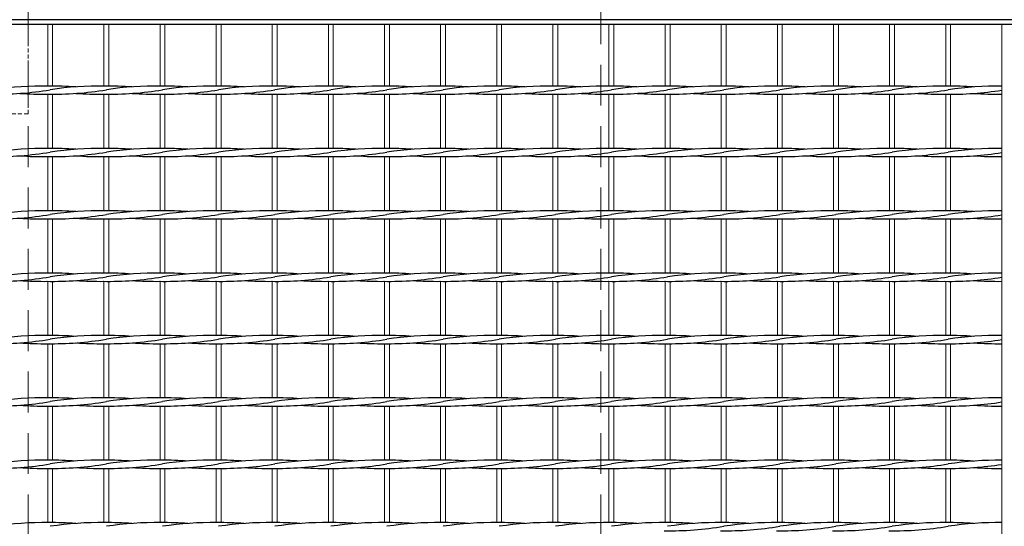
# Model space of a CAD drawing. Header units: millimetres. Extents: x -6178 to 46156, y -8419 to 8560.
# Tile 31 of 256: x 2299 to 2901, y -1815 to -1505. Entities that reach past the tile are written whole.
import ezdxf

# ---------------------------------------------------------------- set-up
doc = ezdxf.new("R2010")
doc.units = ezdxf.units.MM
doc.linetypes.add('HIDDEN', pattern=[0.375, 0.25, -0.125])
doc.layers.add('Beschriftung', color=7, linetype='Continuous')
for name, color, linetype, lineweight in [('Betonfundamente', 7, 'Continuous', 18), ('Stufen&Podest', 7, 'Continuous', 9), ('Tragegurt', 7, 'Continuous', 20)]:
    doc.layers.add(name, color=color, linetype=linetype, lineweight=lineweight)
doc.styles.add('LBB3.5M1000', font='isocp.shx', dxfattribs={"height": 3.5})

msp = doc.modelspace()

# ---------------------------------------------------------------- linework, layer by layer
at = {"layer": 'Betonfundamente', "linetype": 'HIDDEN', "ltscale": 100}
for p, q in [((2304.38052, -1420.40053), (2304.38052, -2590.40053)), ((2654.38052, -1420.40053), (2654.38052, -2590.40053))]:
    msp.add_line(p, q, dxfattribs=at)
at = {"layer": 'Stufen&Podest', "lineweight": 30}
for p, q in [((4442.50169, -1505.40053), (1369.17961, -1505.40053)), ((2929.38052, -1508.40053), (1389.38052, -1508.40053))]:
    msp.add_line(p, q, dxfattribs=at)
at = {"layer": 'Stufen&Podest'}
for p, q in [((2316.38052, -1508.40053), (2316.38052, -1545.9469)), ((2319.38052, -1508.40053), (2319.38052, -1545.93517)), ((2419.28052, -1508.40053), (2419.28052, -1545.9469)), ((2422.28052, -1508.40053), (2422.28052, -1545.93517)), ((2453.58052, -1508.40053), (2453.58052, -1545.9469)), ((2456.58052, -1508.40053), (2456.58052, -1545.93517)), ((2556.48052, -1508.40053), (2556.48052, -1545.9469)), ((2559.48052, -1508.40053), (2559.48052, -1545.93517)), ((2590.78052, -1508.40053), (2590.78052, -1545.9469)), ((2593.78052, -1508.40053), (2593.78052, -1545.93517)), ((2693.68052, -1508.40053), (2693.68052, -1545.9469)), ((2696.68052, -1508.40053), (2696.68052, -1545.93517)), ((2727.98052, -1508.40053), (2727.98052, -1545.9469)), ((2730.98052, -1508.40053), (2730.98052, -1545.93517)), ((2899.48052, -1508.40053), (2899.48052, -2502.40053)), ((2316.38052, -1550.9469), (2316.38052, -1584.0469)), ((2319.38052, -1550.95862), (2319.38052, -1584.03517)), ((2419.28052, -1550.9469), (2419.28052, -1584.0469)), ((2422.28052, -1550.95862), (2422.28052, -1584.03517)), ((2453.58052, -1550.9469), (2453.58052, -1584.0469)), ((2456.58052, -1550.95862), (2456.58052, -1584.03517)), ((2556.48052, -1550.9469), (2556.48052, -1584.0469)), ((2559.48052, -1550.95862), (2559.48052, -1584.03517)), ((2590.78052, -1550.9469), (2590.78052, -1584.0469)), ((2593.78052, -1550.95862), (2593.78052, -1584.03517)), ((2693.68052, -1550.9469), (2693.68052, -1584.0469)), ((2696.68052, -1550.95862), (2696.68052, -1584.03517)), ((2727.98052, -1550.9469), (2727.98052, -1584.0469)), ((2730.98052, -1550.95862), (2730.98052, -1584.03517)), ((2316.38052, -1589.0469), (2316.38052, -1622.1469)), ((2319.38052, -1589.05862), (2319.38052, -1622.13517)), ((2419.28052, -1589.0469), (2419.28052, -1622.1469)), ((2422.28052, -1589.05862), (2422.28052, -1622.13517)), ((2453.58052, -1589.0469), (2453.58052, -1622.1469)), ((2456.58052, -1589.05862), (2456.58052, -1622.13517)), ((2556.48052, -1589.0469), (2556.48052, -1622.1469)), ((2559.48052, -1589.05862), (2559.48052, -1622.13517)), ((2590.78052, -1589.0469), (2590.78052, -1622.1469)), ((2593.78052, -1589.05862), (2593.78052, -1622.13517)), ((2693.68052, -1589.0469), (2693.68052, -1622.1469)), ((2696.68052, -1589.05862), (2696.68052, -1622.13517)), ((2727.98052, -1589.0469), (2727.98052, -1622.1469)), ((2730.98052, -1589.05862), (2730.98052, -1622.13517)), ((2316.38052, -1627.1469), (2316.38052, -1660.2469)), ((2319.38052, -1627.15862), (2319.38052, -1660.23517)), ((2419.28052, -1627.1469), (2419.28052, -1660.2469)), ((2422.28052, -1627.15862), (2422.28052, -1660.23517)), ((2453.58052, -1627.1469), (2453.58052, -1660.2469)), ((2456.58052, -1627.15862), (2456.58052, -1660.23517)), ((2556.48052, -1627.1469), (2556.48052, -1660.2469)), ((2559.48052, -1627.15862), (2559.48052, -1660.23517)), ((2590.78052, -1627.1469), (2590.78052, -1660.2469)), ((2593.78052, -1627.15862), (2593.78052, -1660.23517)), ((2693.68052, -1627.1469), (2693.68052, -1660.2469)), ((2696.68052, -1627.15862), (2696.68052, -1660.23517)), ((2727.98052, -1627.1469), (2727.98052, -1660.2469)), ((2730.98052, -1627.15862), (2730.98052, -1660.23517)), ((2316.38052, -1665.2469), (2316.38052, -1698.3469)), ((2319.38052, -1665.25862), (2319.38052, -1698.33517)), ((2419.28052, -1665.2469), (2419.28052, -1698.3469)), ((2422.28052, -1665.25862), (2422.28052, -1698.33517)), ((2453.58052, -1665.2469), (2453.58052, -1698.3469)), ((2456.58052, -1665.25862), (2456.58052, -1698.33517)), ((2556.48052, -1665.2469), (2556.48052, -1698.3469)), ((2559.48052, -1665.25862), (2559.48052, -1698.33517)), ((2590.78052, -1665.2469), (2590.78052, -1698.3469)), ((2593.78052, -1665.25862), (2593.78052, -1698.33517)), ((2693.68052, -1665.2469), (2693.68052, -1698.3469)), ((2696.68052, -1665.25862), (2696.68052, -1698.33517)), ((2727.98052, -1665.2469), (2727.98052, -1698.3469)), ((2730.98052, -1665.25862), (2730.98052, -1698.33517)), ((2316.38052, -1703.3469), (2316.38052, -1736.4469)), ((2319.38052, -1703.35862), (2319.38052, -1736.43517)), ((2419.28052, -1703.3469), (2419.28052, -1736.4469)), ((2422.28052, -1703.35862), (2422.28052, -1736.43517)), ((2453.58052, -1703.3469), (2453.58052, -1736.4469)), ((2456.58052, -1703.35862), (2456.58052, -1736.43517)), ((2556.48052, -1703.3469), (2556.48052, -1736.4469)), ((2559.48052, -1703.35862), (2559.48052, -1736.43517)), ((2590.78052, -1703.3469), (2590.78052, -1736.4469)), ((2593.78052, -1703.35862), (2593.78052, -1736.43517)), ((2693.68052, -1703.3469), (2693.68052, -1736.4469)), ((2696.68052, -1703.35862), (2696.68052, -1736.43517)), ((2727.98052, -1703.3469), (2727.98052, -1736.4469)), ((2730.98052, -1703.35862), (2730.98052, -1736.43517)), ((2316.38052, -1741.4469), (2316.38052, -1774.5469)), ((2319.38052, -1741.45862), (2319.38052, -1774.53517)), ((2419.28052, -1741.4469), (2419.28052, -1774.5469)), ((2422.28052, -1741.45862), (2422.28052, -1774.53517)), ((2453.58052, -1741.4469), (2453.58052, -1774.5469)), ((2456.58052, -1741.45862), (2456.58052, -1774.53517)), ((2556.48052, -1741.4469), (2556.48052, -1774.5469)), ((2559.48052, -1741.45862), (2559.48052, -1774.53517)), ((2590.78052, -1741.4469), (2590.78052, -1774.5469)), ((2593.78052, -1741.45862), (2593.78052, -1774.53517)), ((2693.68052, -1741.4469), (2693.68052, -1774.5469)), ((2696.68052, -1741.45862), (2696.68052, -1774.53517)), ((2727.98052, -1741.4469), (2727.98052, -1774.5469)), ((2730.98052, -1741.45862), (2730.98052, -1774.53517)), ((2316.38052, -1779.5469), (2316.38052, -1812.6469)), ((2319.38052, -1779.55862), (2319.38052, -1812.63517)), ((2419.28052, -1779.5469), (2419.28052, -1812.6469)), ((2422.28052, -1779.55862), (2422.28052, -1812.63517)), ((2453.58052, -1779.5469), (2453.58052, -1812.6469)), ((2456.58052, -1779.55862), (2456.58052, -1812.63517)), ((2556.48052, -1779.5469), (2556.48052, -1812.6469)), ((2559.48052, -1779.55862), (2559.48052, -1812.63517)), ((2590.78052, -1779.5469), (2590.78052, -1812.6469)), ((2593.78052, -1779.55862), (2593.78052, -1812.63517)), ((2693.68052, -1779.5469), (2693.68052, -1812.6469)), ((2696.68052, -1779.55862), (2696.68052, -1812.63517)), ((2727.98052, -1779.5469), (2727.98052, -1812.6469)), ((2730.98052, -1779.55862), (2730.98052, -1812.63517))]:
    msp.add_line(p, q, dxfattribs=at)
at = {"layer": 'Stufen&Podest', "lineweight": 20}
for p, q in [((2350.68052, -1508.40053), (2350.68052, -1545.9469)), ((2353.68052, -1508.40053), (2353.68052, -1545.93517)), ((2384.98052, -1508.40053), (2384.98052, -1545.9469)), ((2387.98052, -1508.40053), (2387.98052, -1545.93517)), ((2487.88052, -1508.40053), (2487.88052, -1545.9469)), ((2490.88052, -1508.40053), (2490.88052, -1545.93517)), ((2522.18052, -1508.40053), (2522.18052, -1545.9469)), ((2525.18052, -1508.40053), (2525.18052, -1545.93517)), ((2625.08052, -1508.40053), (2625.08052, -1545.9469)), ((2628.08052, -1508.40053), (2628.08052, -1545.93517)), ((2659.38052, -1508.40053), (2659.38052, -1545.9469)), ((2662.38052, -1508.40053), (2662.38052, -1545.93517)), ((2762.28052, -1508.40053), (2762.28052, -1545.9469)), ((2765.28052, -1508.40053), (2765.28052, -1545.93517)), ((2796.58052, -1508.40053), (2796.58052, -1545.9469)), ((2799.58052, -1508.40053), (2799.58052, -1545.93517)), ((2830.88052, -1508.40053), (2830.88052, -1545.9469)), ((2833.88052, -1508.40053), (2833.88052, -1545.93517)), ((2865.18052, -1508.40053), (2865.18052, -1545.9469)), ((2868.18052, -1508.40053), (2868.18052, -1545.93517)), ((2350.68052, -1550.9469), (2350.68052, -1584.0469)), ((2353.68052, -1550.95862), (2353.68052, -1584.03517)), ((2384.98052, -1550.9469), (2384.98052, -1584.0469)), ((2387.98052, -1550.95862), (2387.98052, -1584.03517)), ((2487.88052, -1550.9469), (2487.88052, -1584.0469)), ((2490.88052, -1550.95862), (2490.88052, -1584.03517)), ((2522.18052, -1550.9469), (2522.18052, -1584.0469)), ((2525.18052, -1550.95862), (2525.18052, -1584.03517)), ((2625.08052, -1550.9469), (2625.08052, -1584.0469)), ((2628.08052, -1550.95862), (2628.08052, -1584.03517)), ((2659.38052, -1550.9469), (2659.38052, -1584.0469)), ((2662.38052, -1550.95862), (2662.38052, -1584.03517)), ((2762.28052, -1550.9469), (2762.28052, -1584.0469)), ((2765.28052, -1550.95862), (2765.28052, -1584.03517)), ((2796.58052, -1550.9469), (2796.58052, -1584.0469)), ((2799.58052, -1550.95862), (2799.58052, -1584.03517)), ((2830.88052, -1550.9469), (2830.88052, -1584.0469)), ((2833.88052, -1550.95862), (2833.88052, -1584.03517)), ((2865.18052, -1550.9469), (2865.18052, -1584.0469)), ((2868.18052, -1550.95862), (2868.18052, -1584.03517)), ((2350.68052, -1589.0469), (2350.68052, -1622.1469)), ((2353.68052, -1589.05862), (2353.68052, -1622.13517)), ((2384.98052, -1589.0469), (2384.98052, -1622.1469)), ((2387.98052, -1589.05862), (2387.98052, -1622.13517)), ((2487.88052, -1589.0469), (2487.88052, -1622.1469)), ((2490.88052, -1589.05862), (2490.88052, -1622.13517)), ((2522.18052, -1589.0469), (2522.18052, -1622.1469)), ((2525.18052, -1589.05862), (2525.18052, -1622.13517)), ((2625.08052, -1589.0469), (2625.08052, -1622.1469)), ((2628.08052, -1589.05862), (2628.08052, -1622.13517)), ((2659.38052, -1589.0469), (2659.38052, -1622.1469)), ((2662.38052, -1589.05862), (2662.38052, -1622.13517)), ((2762.28052, -1589.0469), (2762.28052, -1622.1469)), ((2765.28052, -1589.05862), (2765.28052, -1622.13517)), ((2796.58052, -1589.0469), (2796.58052, -1622.1469)), ((2799.58052, -1589.05862), (2799.58052, -1622.13517)), ((2830.88052, -1589.0469), (2830.88052, -1622.1469)), ((2833.88052, -1589.05862), (2833.88052, -1622.13517)), ((2865.18052, -1589.0469), (2865.18052, -1622.1469)), ((2868.18052, -1589.05862), (2868.18052, -1622.13517)), ((2350.68052, -1627.1469), (2350.68052, -1660.2469)), ((2353.68052, -1627.15862), (2353.68052, -1660.23517)), ((2384.98052, -1627.1469), (2384.98052, -1660.2469)), ((2387.98052, -1627.15862), (2387.98052, -1660.23517)), ((2487.88052, -1627.1469), (2487.88052, -1660.2469)), ((2490.88052, -1627.15862), (2490.88052, -1660.23517)), ((2522.18052, -1627.1469), (2522.18052, -1660.2469)), ((2525.18052, -1627.15862), (2525.18052, -1660.23517)), ((2625.08052, -1627.1469), (2625.08052, -1660.2469)), ((2628.08052, -1627.15862), (2628.08052, -1660.23517)), ((2659.38052, -1627.1469), (2659.38052, -1660.2469)), ((2662.38052, -1627.15862), (2662.38052, -1660.23517)), ((2762.28052, -1627.1469), (2762.28052, -1660.2469)), ((2765.28052, -1627.15862), (2765.28052, -1660.23517)), ((2796.58052, -1627.1469), (2796.58052, -1660.2469)), ((2799.58052, -1627.15862), (2799.58052, -1660.23517)), ((2830.88052, -1627.1469), (2830.88052, -1660.2469)), ((2833.88052, -1627.15862), (2833.88052, -1660.23517)), ((2865.18052, -1627.1469), (2865.18052, -1660.2469)), ((2868.18052, -1627.15862), (2868.18052, -1660.23517)), ((2350.68052, -1665.2469), (2350.68052, -1698.3469)), ((2353.68052, -1665.25862), (2353.68052, -1698.33517)), ((2384.98052, -1665.2469), (2384.98052, -1698.3469)), ((2387.98052, -1665.25862), (2387.98052, -1698.33517)), ((2487.88052, -1665.2469), (2487.88052, -1698.3469)), ((2490.88052, -1665.25862), (2490.88052, -1698.33517)), ((2522.18052, -1665.2469), (2522.18052, -1698.3469)), ((2525.18052, -1665.25862), (2525.18052, -1698.33517)), ((2625.08052, -1665.2469), (2625.08052, -1698.3469)), ((2628.08052, -1665.25862), (2628.08052, -1698.33517)), ((2659.38052, -1665.2469), (2659.38052, -1698.3469)), ((2662.38052, -1665.25862), (2662.38052, -1698.33517)), ((2762.28052, -1665.2469), (2762.28052, -1698.3469)), ((2765.28052, -1665.25862), (2765.28052, -1698.33517)), ((2796.58052, -1665.2469), (2796.58052, -1698.3469)), ((2799.58052, -1665.25862), (2799.58052, -1698.33517)), ((2830.88052, -1665.2469), (2830.88052, -1698.3469)), ((2833.88052, -1665.25862), (2833.88052, -1698.33517)), ((2865.18052, -1665.2469), (2865.18052, -1698.3469)), ((2868.18052, -1665.25862), (2868.18052, -1698.33517)), ((2350.68052, -1703.3469), (2350.68052, -1736.4469)), ((2353.68052, -1703.35862), (2353.68052, -1736.43517)), ((2384.98052, -1703.3469), (2384.98052, -1736.4469)), ((2387.98052, -1703.35862), (2387.98052, -1736.43517)), ((2487.88052, -1703.3469), (2487.88052, -1736.4469)), ((2490.88052, -1703.35862), (2490.88052, -1736.43517)), ((2522.18052, -1703.3469), (2522.18052, -1736.4469)), ((2525.18052, -1703.35862), (2525.18052, -1736.43517)), ((2625.08052, -1703.3469), (2625.08052, -1736.4469)), ((2628.08052, -1703.35862), (2628.08052, -1736.43517)), ((2659.38052, -1703.3469), (2659.38052, -1736.4469)), ((2662.38052, -1703.35862), (2662.38052, -1736.43517)), ((2762.28052, -1703.3469), (2762.28052, -1736.4469)), ((2765.28052, -1703.35862), (2765.28052, -1736.43517)), ((2796.58052, -1703.3469), (2796.58052, -1736.4469)), ((2799.58052, -1703.35862), (2799.58052, -1736.43517)), ((2830.88052, -1703.3469), (2830.88052, -1736.4469)), ((2833.88052, -1703.35862), (2833.88052, -1736.43517)), ((2865.18052, -1703.3469), (2865.18052, -1736.4469)), ((2868.18052, -1703.35862), (2868.18052, -1736.43517)), ((2350.68052, -1741.4469), (2350.68052, -1774.5469)), ((2353.68052, -1741.45862), (2353.68052, -1774.53517)), ((2384.98052, -1741.4469), (2384.98052, -1774.5469)), ((2387.98052, -1741.45862), (2387.98052, -1774.53517)), ((2487.88052, -1741.4469), (2487.88052, -1774.5469)), ((2490.88052, -1741.45862), (2490.88052, -1774.53517)), ((2522.18052, -1741.4469), (2522.18052, -1774.5469)), ((2525.18052, -1741.45862), (2525.18052, -1774.53517)), ((2625.08052, -1741.4469), (2625.08052, -1774.5469)), ((2628.08052, -1741.45862), (2628.08052, -1774.53517)), ((2659.38052, -1741.4469), (2659.38052, -1774.5469)), ((2662.38052, -1741.45862), (2662.38052, -1774.53517)), ((2762.28052, -1741.4469), (2762.28052, -1774.5469)), ((2765.28052, -1741.45862), (2765.28052, -1774.53517)), ((2796.58052, -1741.4469), (2796.58052, -1774.5469)), ((2799.58052, -1741.45862), (2799.58052, -1774.53517)), ((2830.88052, -1741.4469), (2830.88052, -1774.5469)), ((2833.88052, -1741.45862), (2833.88052, -1774.53517)), ((2865.18052, -1741.4469), (2865.18052, -1774.5469)), ((2868.18052, -1741.45862), (2868.18052, -1774.53517)), ((2350.68052, -1779.5469), (2350.68052, -1812.6469)), ((2353.68052, -1779.55862), (2353.68052, -1812.63517)), ((2384.98052, -1779.5469), (2384.98052, -1812.6469)), ((2387.98052, -1779.55862), (2387.98052, -1812.63517)), ((2487.88052, -1779.5469), (2487.88052, -1812.6469)), ((2490.88052, -1779.55862), (2490.88052, -1812.63517)), ((2522.18052, -1779.5469), (2522.18052, -1812.6469)), ((2525.18052, -1779.55862), (2525.18052, -1812.63517)), ((2625.08052, -1779.5469), (2625.08052, -1812.6469)), ((2628.08052, -1779.55862), (2628.08052, -1812.63517)), ((2659.38052, -1779.5469), (2659.38052, -1812.6469)), ((2662.38052, -1779.55862), (2662.38052, -1812.63517)), ((2762.28052, -1779.5469), (2762.28052, -1812.6469)), ((2765.28052, -1779.55862), (2765.28052, -1812.63517)), ((2796.58052, -1779.5469), (2796.58052, -1812.6469)), ((2799.58052, -1779.55862), (2799.58052, -1812.63517)), ((2830.88052, -1779.5469), (2830.88052, -1812.6469)), ((2833.88052, -1779.55862), (2833.88052, -1812.63517)), ((2865.18052, -1779.5469), (2865.18052, -1812.6469)), ((2868.18052, -1779.55862), (2868.18052, -1812.63517))]:
    msp.add_line(p, q, dxfattribs=at)
at = {"layer": 'Stufen&Podest', "lineweight": 30}
for centre, start, end in [((2314.07952, -1750.91343), 89.2108945, 98.55019958), ((2318.68152, -1750.92516), 85.86862891, 90.49720181), ((2348.37952, -1750.91343), 89.21089473, 98.55019958), ((2352.98152, -1750.92516), 85.86862885, 90.49720197), ((2382.67952, -1750.91343), 89.21089472, 98.55019958), ((2387.28152, -1750.92516), 85.86862888, 90.49720201), ((2416.97952, -1750.91343), 89.21089462, 98.55019958), ((2421.58152, -1750.92516), 85.8686289, 90.49720198), ((2451.27952, -1750.91343), 89.2108945, 98.55019958), ((2455.88152, -1750.92516), 85.86862891, 90.49720181), ((2485.57952, -1750.91343), 89.21089473, 98.55019958), ((2490.18152, -1750.92516), 85.86862885, 90.49720197), ((2519.87952, -1750.91343), 89.21089472, 98.55019958), ((2524.48152, -1750.92516), 85.86862888, 90.49720201), ((2554.17952, -1750.91343), 89.21089462, 98.55019958), ((2558.78152, -1750.92516), 85.8686289, 90.49720198), ((2588.47952, -1750.91343), 89.2108945, 98.55019958), ((2593.08152, -1750.92516), 85.86862891, 90.49720181), ((2622.77952, -1750.91343), 89.21089473, 98.55019958), ((2627.38152, -1750.92516), 85.86862885, 90.49720197), ((2657.07952, -1750.91343), 89.21089472, 98.55019958), ((2661.68152, -1750.92516), 85.86862888, 90.49720201), ((2691.37952, -1750.91343), 89.21089462, 98.55019958), ((2695.98152, -1750.92516), 85.8686289, 90.49720198), ((2725.67952, -1750.91343), 89.2108945, 98.55019958), ((2730.28152, -1750.92516), 85.86862891, 90.49720181), ((2759.97952, -1750.91343), 89.21089473, 98.55019958), ((2764.58152, -1750.92516), 85.86862885, 90.49720197), ((2794.27952, -1750.91343), 89.21089472, 98.55019958), ((2798.88152, -1750.92516), 85.86862888, 90.49720201), ((2828.57952, -1750.91343), 89.21089462, 98.55019958), ((2833.18152, -1750.92516), 85.868629, 90.49720216), ((2862.87952, -1750.91343), 89.21089456, 98.55019958), ((2867.48152, -1750.92516), 85.86862901, 90.4972021), ((2897.17952, -1750.91343), 89.35684827, 98.55019958), ((2284.38152, -1345.96863), 269.21089495, 279.41143824), ((2314.07952, -1345.95691), 265.86862909, 270.64315173), ((2318.68152, -1345.96863), 269.21089474, 279.41143824), ((2348.37952, -1345.95691), 265.86862909, 270.64315173), ((2352.98152, -1345.96863), 269.21089474, 279.41143824), ((2382.67952, -1345.95691), 265.86862907, 270.64315173), ((2387.28152, -1345.96863), 269.21089483, 279.41143824), ((2416.97952, -1345.95691), 265.86862913, 270.64315173), ((2421.58152, -1345.96863), 269.21089495, 279.41143824), ((2451.27952, -1345.95691), 265.86862909, 270.64315173), ((2455.88152, -1345.96863), 269.21089474, 279.41143824), ((2485.57952, -1345.95691), 265.86862909, 270.64315173), ((2490.18152, -1345.96863), 269.21089474, 279.41143824), ((2519.87952, -1345.95691), 265.86862907, 270.64315173), ((2524.48152, -1345.96863), 269.21089483, 279.41143824), ((2554.17952, -1345.95691), 265.86862913, 270.64315173), ((2558.78152, -1345.96863), 269.21089495, 279.41143824), ((2588.47952, -1345.95691), 265.86862909, 270.64315173), ((2593.08152, -1345.96863), 269.21089474, 279.41143824), ((2622.77952, -1345.95691), 265.86862909, 270.64315173), ((2627.38152, -1345.96863), 269.21089474, 279.41143824), ((2657.07952, -1345.95691), 265.86862907, 270.64315173), ((2661.68152, -1345.96863), 269.21089483, 279.41143824), ((2691.37952, -1345.95691), 265.86862913, 270.64315173), ((2695.98152, -1345.96863), 269.21089495, 279.41143824), ((2725.67952, -1345.95691), 265.86862909, 270.64315173), ((2730.28152, -1345.96863), 269.21089474, 279.41143824), ((2759.97952, -1345.95691), 265.86862909, 270.64315173), ((2764.58152, -1345.96863), 269.21089474, 279.41143824), ((2794.27952, -1345.95691), 265.86862907, 270.64315173), ((2798.88152, -1345.96863), 269.21089483, 279.41143824), ((2828.57952, -1345.95691), 265.86862913, 270.64315173), ((2833.18152, -1345.96863), 269.21089468, 279.41143824), ((2862.87952, -1345.95691), 265.8686291, 270.49720247), ((2867.48152, -1345.96863), 269.21089461, 278.98056321), ((2897.17952, -1345.95691), 265.86862902, 270.64315173), ((2284.38152, -1384.06863), 269.21089495, 279.41143824), ((2314.07952, -1789.01343), 89.2108945, 98.55019958), ((2314.07952, -1384.05691), 265.86862909, 270.64315173), ((2318.68152, -1384.06863), 269.21089474, 279.41143824), ((2318.68152, -1789.02516), 85.86862891, 90.49720181), ((2348.37952, -1789.01343), 89.21089473, 98.55019958), ((2348.37952, -1384.05691), 265.86862909, 270.64315173), ((2352.98152, -1384.06863), 269.21089474, 279.41143824), ((2352.98152, -1789.02516), 85.86862885, 90.49720197), ((2382.67952, -1789.01343), 89.21089472, 98.55019958), ((2382.67952, -1384.05691), 265.86862907, 270.64315173), ((2387.28152, -1384.06863), 269.21089483, 279.41143824), ((2387.28152, -1789.02516), 85.86862888, 90.49720201), ((2416.97952, -1789.01343), 89.21089462, 98.55019958), ((2416.97952, -1384.05691), 265.86862913, 270.64315173), ((2421.58152, -1384.06863), 269.21089495, 279.41143824), ((2421.58152, -1789.02516), 85.8686289, 90.49720198), ((2451.27952, -1789.01343), 89.2108945, 98.55019958), ((2451.27952, -1384.05691), 265.86862909, 270.64315173), ((2455.88152, -1384.06863), 269.21089474, 279.41143824), ((2455.88152, -1789.02516), 85.86862891, 90.49720181), ((2485.57952, -1789.01343), 89.21089473, 98.55019958), ((2485.57952, -1384.05691), 265.86862909, 270.64315173), ((2490.18152, -1384.06863), 269.21089474, 279.41143824), ((2490.18152, -1789.02516), 85.86862885, 90.49720197), ((2519.87952, -1789.01343), 89.21089472, 98.55019958), ((2519.87952, -1384.05691), 265.86862907, 270.64315173), ((2524.48152, -1384.06863), 269.21089483, 279.41143824), ((2524.48152, -1789.02516), 85.86862888, 90.49720201), ((2554.17952, -1789.01343), 89.21089462, 98.55019958), ((2554.17952, -1384.05691), 265.86862913, 270.64315173), ((2558.78152, -1384.06863), 269.21089495, 279.41143824), ((2558.78152, -1789.02516), 85.8686289, 90.49720198), ((2588.47952, -1789.01343), 89.2108945, 98.55019958), ((2588.47952, -1384.05691), 265.86862909, 270.64315173), ((2593.08152, -1384.06863), 269.21089474, 279.41143824), ((2593.08152, -1789.02516), 85.86862891, 90.49720181), ((2622.77952, -1789.01343), 89.21089473, 98.55019958), ((2622.77952, -1384.05691), 265.86862909, 270.64315173), ((2627.38152, -1384.06863), 269.21089474, 279.41143824), ((2627.38152, -1789.02516), 85.86862885, 90.49720197), ((2657.07952, -1789.01343), 89.21089472, 98.55019958), ((2657.07952, -1384.05691), 265.86862907, 270.64315173), ((2661.68152, -1384.06863), 269.21089483, 279.41143824), ((2661.68152, -1789.02516), 85.86862888, 90.49720201), ((2691.37952, -1789.01343), 89.21089462, 98.55019958), ((2691.37952, -1384.05691), 265.86862913, 270.64315173), ((2695.98152, -1384.06863), 269.21089495, 279.41143824), ((2695.98152, -1789.02516), 85.8686289, 90.49720198), ((2725.67952, -1789.01343), 89.2108945, 98.55019958), ((2725.67952, -1384.05691), 265.86862909, 270.64315173), ((2730.28152, -1384.06863), 269.21089474, 279.41143824), ((2730.28152, -1789.02516), 85.86862891, 90.49720181), ((2759.97952, -1789.01343), 89.21089473, 98.55019958), ((2759.97952, -1384.05691), 265.86862909, 270.64315173), ((2764.58152, -1384.06863), 269.21089474, 279.41143824), ((2764.58152, -1789.02516), 85.86862885, 90.49720197), ((2794.27952, -1789.01343), 89.21089472, 98.55019958), ((2794.27952, -1384.05691), 265.86862907, 270.64315173), ((2798.88152, -1384.06863), 269.21089483, 279.41143824), ((2798.88152, -1789.02516), 85.86862888, 90.49720201), ((2828.57952, -1789.01343), 89.21089462, 98.55019958), ((2828.57952, -1384.05691), 265.86862913, 270.64315173), ((2833.18152, -1384.06863), 269.21089468, 279.41143824), ((2833.18152, -1789.02516), 85.868629, 90.49720216), ((2862.87952, -1789.01343), 89.21089456, 98.55019958), ((2862.87952, -1384.05691), 265.8686291, 270.49720247), ((2867.48152, -1384.06863), 269.21089461, 278.98056321), ((2867.48152, -1789.02516), 85.86862901, 90.4972021), ((2897.17952, -1789.01343), 89.35684827, 98.55019958), ((2897.17952, -1384.05691), 265.86862902, 270.64315173), ((2284.38152, -1422.16863), 269.21089495, 279.41143824), ((2314.07952, -1827.11343), 89.2108945, 98.55019958), ((2318.68152, -1422.16863), 269.21089474, 279.41143824), ((2318.68152, -1827.12516), 85.86862891, 90.49720181), ((2348.37952, -1827.11343), 89.21089473, 98.55019958), ((2352.98152, -1422.16863), 269.21089474, 279.41143824), ((2352.98152, -1827.12516), 85.86862885, 90.49720197), ((2382.67952, -1827.11343), 89.21089472, 98.55019958), ((2387.28152, -1422.16863), 269.21089483, 279.41143824), ((2387.28152, -1827.12516), 85.86862888, 90.49720201), ((2416.97952, -1827.11343), 89.21089462, 98.55019958), ((2421.58152, -1422.16863), 269.21089495, 279.41143824), ((2421.58152, -1827.12516), 85.8686289, 90.49720198), ((2451.27952, -1827.11343), 89.2108945, 98.55019958), ((2455.88152, -1422.16863), 269.21089474, 279.41143824), ((2455.88152, -1827.12516), 85.86862891, 90.49720181), ((2485.57952, -1827.11343), 89.21089473, 98.55019958), ((2490.18152, -1422.16863), 269.21089474, 279.41143824), ((2490.18152, -1827.12516), 85.86862885, 90.49720197), ((2519.87952, -1827.11343), 89.21089472, 98.55019958), ((2524.48152, -1422.16863), 269.21089483, 279.41143824), ((2524.48152, -1827.12516), 85.86862888, 90.49720201), ((2554.17952, -1827.11343), 89.21089462, 98.55019958), ((2558.78152, -1422.16863), 269.21089495, 279.41143824), ((2558.78152, -1827.12516), 85.8686289, 90.49720198), ((2588.47952, -1827.11343), 89.2108945, 98.55019958), ((2593.08152, -1422.16863), 269.21089474, 279.41143824), ((2593.08152, -1827.12516), 85.86862891, 90.49720181), ((2622.77952, -1827.11343), 89.21089473, 98.55019958), ((2627.38152, -1422.16863), 269.21089474, 279.41143824), ((2627.38152, -1827.12516), 85.86862885, 90.49720197), ((2657.07952, -1827.11343), 89.21089472, 98.55019958), ((2661.68152, -1422.16863), 269.21089483, 279.41143824), ((2661.68152, -1827.12516), 85.86862888, 90.49720201), ((2691.37952, -1827.11343), 89.21089462, 98.55019958), ((2695.98152, -1422.16863), 269.21089495, 279.41143824), ((2695.98152, -1827.12516), 85.8686289, 90.49720198), ((2725.67952, -1827.11343), 89.2108945, 98.55019958), ((2730.28152, -1422.16863), 269.21089474, 279.41143824), ((2730.28152, -1827.12516), 85.86862891, 90.49720181), ((2759.97952, -1827.11343), 89.21089473, 98.55019958), ((2764.58152, -1422.16863), 269.21089474, 279.41143824), ((2764.58152, -1827.12516), 85.86862885, 90.49720197), ((2794.27952, -1827.11343), 89.21089472, 98.55019958), ((2798.88152, -1422.16863), 269.21089483, 279.41143824), ((2798.88152, -1827.12516), 85.86862888, 90.49720201), ((2828.57952, -1827.11343), 89.21089462, 98.55019958), ((2833.18152, -1422.16863), 269.21089468, 279.41143824), ((2833.18152, -1827.12516), 85.868629, 90.49720216), ((2862.87952, -1827.11343), 89.21089456, 98.55019958), ((2867.48152, -1422.16863), 269.21089461, 278.98056321), ((2867.48152, -1827.12516), 85.86862901, 90.4972021), ((2897.17952, -1827.11343), 89.35684827, 98.55019958), ((2314.07952, -1422.15691), 265.86862909, 270.64315173), ((2348.37952, -1422.15691), 265.86862909, 270.64315173), ((2382.67952, -1422.15691), 265.86862907, 270.64315173), ((2416.97952, -1422.15691), 265.86862913, 270.64315173), ((2451.27952, -1422.15691), 265.86862909, 270.64315173), ((2485.57952, -1422.15691), 265.86862909, 270.64315173), ((2519.87952, -1422.15691), 265.86862907, 270.64315173), ((2554.17952, -1422.15691), 265.86862913, 270.64315173), ((2588.47952, -1422.15691), 265.86862909, 270.64315173), ((2622.77952, -1422.15691), 265.86862909, 270.64315173), ((2657.07952, -1422.15691), 265.86862907, 270.64315173), ((2691.37952, -1422.15691), 265.86862913, 270.64315173), ((2725.67952, -1422.15691), 265.86862909, 270.64315173), ((2759.97952, -1422.15691), 265.86862909, 270.64315173), ((2794.27952, -1422.15691), 265.86862907, 270.64315173), ((2828.57952, -1422.15691), 265.86862913, 270.64315173), ((2862.87952, -1422.15691), 265.8686291, 270.49720247), ((2897.17952, -1422.15691), 265.86862902, 270.64315173), ((2314.07952, -1865.21343), 89.2108945, 98.55019958), ((2318.68152, -1865.22516), 85.86862891, 90.49720181), ((2348.37952, -1865.21343), 89.21089473, 98.55019958), ((2352.98152, -1865.22516), 85.86862885, 90.49720197), ((2382.67952, -1865.21343), 89.21089472, 98.55019958), ((2387.28152, -1865.22516), 85.86862888, 90.49720201), ((2416.97952, -1865.21343), 89.21089462, 98.55019958), ((2421.58152, -1865.22516), 85.8686289, 90.49720198), ((2451.27952, -1865.21343), 89.2108945, 98.55019958), ((2455.88152, -1865.22516), 85.86862891, 90.49720181), ((2485.57952, -1865.21343), 89.21089473, 98.55019958), ((2490.18152, -1865.22516), 85.86862885, 90.49720197), ((2519.87952, -1865.21343), 89.21089472, 98.55019958), ((2524.48152, -1865.22516), 85.86862888, 90.49720201), ((2554.17952, -1865.21343), 89.21089462, 98.55019958), ((2558.78152, -1865.22516), 85.8686289, 90.49720198), ((2588.47952, -1865.21343), 89.2108945, 98.55019958), ((2593.08152, -1865.22516), 85.86862891, 90.49720181), ((2622.77952, -1865.21343), 89.21089473, 98.55019958), ((2627.38152, -1865.22516), 85.86862885, 90.49720197), ((2657.07952, -1865.21343), 89.21089472, 98.55019958), ((2661.68152, -1865.22516), 85.86862888, 90.49720201), ((2691.37952, -1865.21343), 89.21089462, 98.55019958), ((2695.98152, -1865.22516), 85.8686289, 90.49720198), ((2725.67952, -1865.21343), 89.2108945, 98.55019958), ((2730.28152, -1865.22516), 85.86862891, 90.49720181), ((2759.97952, -1865.21343), 89.21089473, 98.55019958), ((2764.58152, -1865.22516), 85.86862885, 90.49720197), ((2794.27952, -1865.21343), 89.21089472, 98.55019958), ((2798.88152, -1865.22516), 85.86862888, 90.49720201), ((2828.57952, -1865.21343), 89.21089462, 98.55019958), ((2833.18152, -1865.22516), 85.868629, 90.49720216), ((2862.87952, -1865.21343), 89.21089456, 98.55019958), ((2867.48152, -1865.22516), 85.86862901, 90.4972021), ((2897.17952, -1865.21343), 89.35684827, 98.55019958), ((2284.38152, -1460.26863), 269.21089495, 279.41143824), ((2314.07952, -1460.25691), 265.86862909, 270.64315173), ((2318.68152, -1460.26863), 269.21089474, 279.41143824), ((2348.37952, -1460.25691), 265.86862909, 270.64315173), ((2352.98152, -1460.26863), 269.21089474, 279.41143824), ((2382.67952, -1460.25691), 265.86862907, 270.64315173), ((2387.28152, -1460.26863), 269.21089483, 279.41143824), ((2416.97952, -1460.25691), 265.86862913, 270.64315173), ((2421.58152, -1460.26863), 269.21089495, 279.41143824), ((2451.27952, -1460.25691), 265.86862909, 270.64315173), ((2455.88152, -1460.26863), 269.21089474, 279.41143824), ((2485.57952, -1460.25691), 265.86862909, 270.64315173), ((2490.18152, -1460.26863), 269.21089474, 279.41143824), ((2519.87952, -1460.25691), 265.86862907, 270.64315173), ((2524.48152, -1460.26863), 269.21089483, 279.41143824), ((2554.17952, -1460.25691), 265.86862913, 270.64315173), ((2558.78152, -1460.26863), 269.21089495, 279.41143824), ((2588.47952, -1460.25691), 265.86862909, 270.64315173), ((2593.08152, -1460.26863), 269.21089474, 279.41143824), ((2622.77952, -1460.25691), 265.86862909, 270.64315173), ((2627.38152, -1460.26863), 269.21089474, 279.41143824), ((2657.07952, -1460.25691), 265.86862907, 270.64315173), ((2661.68152, -1460.26863), 269.21089483, 279.41143824), ((2691.37952, -1460.25691), 265.86862913, 270.64315173), ((2695.98152, -1460.26863), 269.21089495, 279.41143824), ((2725.67952, -1460.25691), 265.86862909, 270.64315173), ((2730.28152, -1460.26863), 269.21089474, 279.41143824), ((2759.97952, -1460.25691), 265.86862909, 270.64315173), ((2764.58152, -1460.26863), 269.21089474, 279.41143824), ((2794.27952, -1460.25691), 265.86862907, 270.64315173), ((2798.88152, -1460.26863), 269.21089483, 279.41143824), ((2828.57952, -1460.25691), 265.86862913, 270.64315173), ((2833.18152, -1460.26863), 269.21089468, 279.41143824), ((2862.87952, -1460.25691), 265.8686291, 270.49720247), ((2867.48152, -1460.26863), 269.21089461, 278.98056321), ((2897.17952, -1460.25691), 265.86862902, 270.64315173), ((2284.38152, -1498.36863), 269.21089495, 279.41143824), ((2314.07952, -1903.31343), 89.2108945, 98.55019958), ((2314.07952, -1498.35691), 265.86862909, 270.64315173), ((2318.68152, -1498.36863), 269.21089474, 279.41143824), ((2318.68152, -1903.32516), 85.86862891, 90.49720181), ((2348.37952, -1903.31343), 89.21089473, 98.55019958), ((2348.37952, -1498.35691), 265.86862909, 270.64315173), ((2352.98152, -1498.36863), 269.21089474, 279.41143824), ((2352.98152, -1903.32516), 85.86862885, 90.49720197), ((2382.67952, -1903.31343), 89.21089472, 98.55019958), ((2382.67952, -1498.35691), 265.86862907, 270.64315173), ((2387.28152, -1498.36863), 269.21089483, 279.41143824), ((2387.28152, -1903.32516), 85.86862888, 90.49720201), ((2416.97952, -1903.31343), 89.21089462, 98.55019958), ((2416.97952, -1498.35691), 265.86862913, 270.64315173), ((2421.58152, -1498.36863), 269.21089495, 279.41143824), ((2421.58152, -1903.32516), 85.8686289, 90.49720198), ((2451.27952, -1903.31343), 89.2108945, 98.55019958), ((2451.27952, -1498.35691), 265.86862909, 270.64315173), ((2455.88152, -1498.36863), 269.21089474, 279.41143824), ((2455.88152, -1903.32516), 85.86862891, 90.49720181), ((2485.57952, -1903.31343), 89.21089473, 98.55019958), ((2485.57952, -1498.35691), 265.86862909, 270.64315173), ((2490.18152, -1498.36863), 269.21089474, 279.41143824), ((2490.18152, -1903.32516), 85.86862885, 90.49720197), ((2519.87952, -1903.31343), 89.21089472, 98.55019958), ((2519.87952, -1498.35691), 265.86862907, 270.64315173), ((2524.48152, -1498.36863), 269.21089483, 279.41143824), ((2524.48152, -1903.32516), 85.86862888, 90.49720201), ((2554.17952, -1903.31343), 89.21089462, 98.55019958), ((2554.17952, -1498.35691), 265.86862913, 270.64315173), ((2558.78152, -1498.36863), 269.21089495, 279.41143824), ((2558.78152, -1903.32516), 85.8686289, 90.49720198), ((2588.47952, -1903.31343), 89.2108945, 98.55019958), ((2588.47952, -1498.35691), 265.86862909, 270.64315173), ((2593.08152, -1498.36863), 269.21089474, 279.41143824), ((2593.08152, -1903.32516), 85.86862891, 90.49720181), ((2622.77952, -1903.31343), 89.21089473, 98.55019958), ((2622.77952, -1498.35691), 265.86862909, 270.64315173), ((2627.38152, -1498.36863), 269.21089474, 279.41143824), ((2627.38152, -1903.32516), 85.86862885, 90.49720197), ((2657.07952, -1903.31343), 89.21089472, 98.55019958), ((2657.07952, -1498.35691), 265.86862907, 270.64315173), ((2661.68152, -1498.36863), 269.21089483, 279.41143824), ((2661.68152, -1903.32516), 85.86862888, 90.49720201), ((2691.37952, -1903.31343), 89.21089462, 98.55019958), ((2691.37952, -1498.35691), 265.86862913, 270.64315173), ((2695.98152, -1498.36863), 269.21089495, 279.41143824), ((2695.98152, -1903.32516), 85.8686289, 90.49720198), ((2725.67952, -1903.31343), 89.2108945, 98.55019958), ((2725.67952, -1498.35691), 265.86862909, 270.64315173), ((2730.28152, -1498.36863), 269.21089474, 279.41143824), ((2730.28152, -1903.32516), 85.86862891, 90.49720181), ((2759.97952, -1903.31343), 89.21089473, 98.55019958), ((2759.97952, -1498.35691), 265.86862909, 270.64315173), ((2764.58152, -1498.36863), 269.21089474, 279.41143824), ((2764.58152, -1903.32516), 85.86862885, 90.49720197), ((2794.27952, -1903.31343), 89.21089472, 98.55019958), ((2794.27952, -1498.35691), 265.86862907, 270.64315173), ((2798.88152, -1498.36863), 269.21089483, 279.41143824), ((2798.88152, -1903.32516), 85.86862888, 90.49720201), ((2828.57952, -1903.31343), 89.21089462, 98.55019958), ((2828.57952, -1498.35691), 265.86862913, 270.64315173), ((2833.18152, -1498.36863), 269.21089468, 279.41143824), ((2833.18152, -1903.32516), 85.868629, 90.49720216), ((2862.87952, -1903.31343), 89.21089456, 98.55019958), ((2862.87952, -1498.35691), 265.8686291, 270.49720247), ((2867.48152, -1498.36863), 269.21089461, 278.98056321), ((2867.48152, -1903.32516), 85.86862901, 90.4972021), ((2897.17952, -1903.31343), 89.35684827, 98.55019958), ((2897.17952, -1498.35691), 265.86862902, 270.64315173), ((2284.38152, -1536.46863), 269.21089495, 279.41143824), ((2314.07952, -1941.41343), 89.2108945, 98.55019958), ((2318.68152, -1536.46863), 269.21089474, 279.41143824), ((2318.68152, -1941.42516), 85.86862891, 90.49720181), ((2348.37952, -1941.41343), 89.21089473, 98.55019958), ((2352.98152, -1536.46863), 269.21089474, 279.41143824), ((2352.98152, -1941.42516), 85.86862885, 90.49720197), ((2382.67952, -1941.41343), 89.21089472, 98.55019958), ((2387.28152, -1536.46863), 269.21089483, 279.41143824), ((2387.28152, -1941.42516), 85.86862888, 90.49720201), ((2416.97952, -1941.41343), 89.21089462, 98.55019958), ((2421.58152, -1536.46863), 269.21089495, 279.41143824), ((2421.58152, -1941.42516), 85.8686289, 90.49720198), ((2451.27952, -1941.41343), 89.2108945, 98.55019958), ((2455.88152, -1536.46863), 269.21089474, 279.41143824), ((2455.88152, -1941.42516), 85.86862891, 90.49720181), ((2485.57952, -1941.41343), 89.21089473, 98.55019958), ((2490.18152, -1536.46863), 269.21089474, 279.41143824), ((2490.18152, -1941.42516), 85.86862885, 90.49720197), ((2519.87952, -1941.41343), 89.21089472, 98.55019958), ((2524.48152, -1536.46863), 269.21089483, 279.41143824), ((2524.48152, -1941.42516), 85.86862888, 90.49720201), ((2554.17952, -1941.41343), 89.21089462, 98.55019958), ((2558.78152, -1536.46863), 269.21089495, 279.41143824), ((2558.78152, -1941.42516), 85.8686289, 90.49720198), ((2588.47952, -1941.41343), 89.2108945, 98.55019958), ((2593.08152, -1536.46863), 269.21089474, 279.41143824), ((2593.08152, -1941.42516), 85.86862891, 90.49720181), ((2622.77952, -1941.41343), 89.21089473, 98.55019958), ((2627.38152, -1536.46863), 269.21089474, 279.41143824), ((2627.38152, -1941.42516), 85.86862885, 90.49720197), ((2657.07952, -1941.41343), 89.21089472, 98.55019958), ((2661.68152, -1536.46863), 269.21089483, 279.41143824), ((2661.68152, -1941.42516), 85.86862888, 90.49720201), ((2691.37952, -1941.41343), 89.21089462, 98.55019958), ((2695.98152, -1536.46863), 269.21089495, 279.41143824), ((2695.98152, -1941.42516), 85.8686289, 90.49720198), ((2725.67952, -1941.41343), 89.2108945, 98.55019958), ((2730.28152, -1536.46863), 269.21089474, 279.41143824), ((2730.28152, -1941.42516), 85.86862891, 90.49720181), ((2759.97952, -1941.41343), 89.21089473, 98.55019958), ((2764.58152, -1536.46863), 269.21089474, 279.41143824), ((2764.58152, -1941.42516), 85.86862885, 90.49720197), ((2794.27952, -1941.41343), 89.21089472, 98.55019958), ((2798.88152, -1536.46863), 269.21089483, 279.41143824), ((2798.88152, -1941.42516), 85.86862888, 90.49720201), ((2828.57952, -1941.41343), 89.21089462, 98.55019958), ((2833.18152, -1536.46863), 269.21089468, 279.41143824), ((2833.18152, -1941.42516), 85.868629, 90.49720216), ((2862.87952, -1941.41343), 89.21089456, 98.55019958), ((2867.48152, -1536.46863), 269.21089461, 278.98056321), ((2867.48152, -1941.42516), 85.86862901, 90.4972021), ((2897.17952, -1941.41343), 89.35684827, 98.55019958), ((2314.07952, -1536.45691), 265.86862909, 270.64315173), ((2348.37952, -1536.45691), 265.86862909, 270.64315173), ((2382.67952, -1536.45691), 265.86862907, 270.64315173), ((2416.97952, -1536.45691), 265.86862913, 270.64315173), ((2451.27952, -1536.45691), 265.86862909, 270.64315173), ((2485.57952, -1536.45691), 265.86862909, 270.64315173), ((2519.87952, -1536.45691), 265.86862907, 270.64315173), ((2554.17952, -1536.45691), 265.86862913, 270.64315173), ((2588.47952, -1536.45691), 265.86862909, 270.64315173), ((2622.77952, -1536.45691), 265.86862909, 270.64315173), ((2657.07952, -1536.45691), 265.86862907, 270.64315173), ((2691.37952, -1536.45691), 265.86862913, 270.64315173), ((2725.67952, -1536.45691), 265.86862909, 270.64315173), ((2759.97952, -1536.45691), 265.86862909, 270.64315173), ((2794.27952, -1536.45691), 265.86862907, 270.64315173), ((2828.57952, -1536.45691), 265.86862913, 270.64315173), ((2862.87952, -1536.45691), 265.8686291, 270.49720247), ((2897.17952, -1536.45691), 265.86862902, 270.64315173), ((2314.07952, -1979.51343), 89.2108945, 98.55019958), ((2318.68152, -1979.52516), 85.86862891, 90.49720181), ((2348.37952, -1979.51343), 89.21089473, 98.55019958), ((2352.98152, -1979.52516), 85.86862885, 90.49720197), ((2382.67952, -1979.51343), 89.21089472, 98.55019958), ((2387.28152, -1979.52516), 85.86862888, 90.49720201), ((2416.97952, -1979.51343), 89.21089462, 98.55019958), ((2421.58152, -1979.52516), 85.8686289, 90.49720198), ((2451.27952, -1979.51343), 89.2108945, 98.55019958), ((2455.88152, -1979.52516), 85.86862891, 90.49720181), ((2485.57952, -1979.51343), 89.21089473, 98.55019958), ((2490.18152, -1979.52516), 85.86862885, 90.49720197), ((2519.87952, -1979.51343), 89.21089472, 98.55019958), ((2524.48152, -1979.52516), 85.86862888, 90.49720201), ((2554.17952, -1979.51343), 89.21089462, 98.55019958), ((2558.78152, -1979.52516), 85.8686289, 90.49720198), ((2588.47952, -1979.51343), 89.2108945, 98.55019958), ((2593.08152, -1979.52516), 85.86862891, 90.49720181), ((2622.77952, -1979.51343), 89.21089473, 98.55019958), ((2627.38152, -1979.52516), 85.86862885, 90.49720197), ((2657.07952, -1979.51343), 89.21089472, 98.55019958), ((2661.68152, -1979.52516), 85.86862888, 90.49720201), ((2691.37952, -1979.51343), 89.21089462, 98.55019958), ((2695.98152, -1979.52516), 85.8686289, 90.49720198), ((2725.67952, -1979.51343), 89.2108945, 98.55019958), ((2730.28152, -1979.52516), 85.86862891, 90.49720181), ((2759.97952, -1979.51343), 89.21089473, 98.55019958), ((2764.58152, -1979.52516), 85.86862885, 90.49720197), ((2794.27952, -1979.51343), 89.21089472, 98.55019958), ((2798.88152, -1979.52516), 85.86862888, 90.49720201), ((2828.57952, -1979.51343), 89.21089462, 98.55019958), ((2833.18152, -1979.52516), 85.868629, 90.49720216), ((2862.87952, -1979.51343), 89.21089456, 98.55019958), ((2867.48152, -1979.52516), 85.86862901, 90.4972021), ((2897.17952, -1979.51343), 89.35684827, 98.55019958), ((2284.38152, -1574.56863), 269.21089495, 279.41143824), ((2314.07952, -1574.55691), 265.86862909, 270.64315173), ((2318.68152, -1574.56863), 269.21089474, 279.41143824), ((2348.37952, -1574.55691), 265.86862909, 270.64315173), ((2352.98152, -1574.56863), 269.21089474, 279.41143824), ((2382.67952, -1574.55691), 265.86862907, 270.64315173), ((2387.28152, -1574.56863), 269.21089483, 279.41143824), ((2416.97952, -1574.55691), 265.86862913, 270.64315173), ((2421.58152, -1574.56863), 269.21089495, 279.41143824), ((2451.27952, -1574.55691), 265.86862909, 270.64315173), ((2455.88152, -1574.56863), 269.21089474, 279.41143824), ((2485.57952, -1574.55691), 265.86862909, 270.64315173), ((2490.18152, -1574.56863), 269.21089474, 279.41143824), ((2519.87952, -1574.55691), 265.86862907, 270.64315173), ((2524.48152, -1574.56863), 269.21089483, 279.41143824), ((2554.17952, -1574.55691), 265.86862913, 270.64315173), ((2558.78152, -1574.56863), 269.21089495, 279.41143824), ((2588.47952, -1574.55691), 265.86862909, 270.64315173), ((2593.08152, -1574.56863), 269.21089474, 279.41143824), ((2622.77952, -1574.55691), 265.86862909, 270.64315173), ((2627.38152, -1574.56863), 269.21089474, 279.41143824), ((2657.07952, -1574.55691), 265.86862907, 270.64315173), ((2661.68152, -1574.56863), 269.21089483, 279.41143824), ((2691.37952, -1574.55691), 265.86862913, 270.64315173), ((2695.98152, -1574.56863), 269.21089495, 279.41143824), ((2725.67952, -1574.55691), 265.86862909, 270.64315173), ((2730.28152, -1574.56863), 269.21089474, 279.41143824), ((2759.97952, -1574.55691), 265.86862909, 270.64315173), ((2764.58152, -1574.56863), 269.21089474, 279.41143824), ((2794.27952, -1574.55691), 265.86862907, 270.64315173), ((2798.88152, -1574.56863), 269.21089483, 279.41143824), ((2828.57952, -1574.55691), 265.86862913, 270.64315173), ((2833.18152, -1574.56863), 269.21089468, 279.41143824), ((2862.87952, -1574.55691), 265.8686291, 270.49720247), ((2867.48152, -1574.56863), 269.21089461, 278.98056321), ((2897.17952, -1574.55691), 265.86862902, 270.64315173), ((2314.07952, -2017.61343), 89.2108945, 98.55019958), ((2318.68152, -2017.62516), 85.86862891, 90.49720181), ((2348.37952, -2017.61343), 89.21089473, 98.55019958), ((2352.98152, -2017.62516), 85.86862885, 90.49720197), ((2382.67952, -2017.61343), 89.21089472, 98.55019958), ((2387.28152, -2017.62516), 85.86862888, 90.49720201), ((2416.97952, -2017.61343), 89.21089462, 98.55019958), ((2421.58152, -2017.62516), 85.8686289, 90.49720198), ((2451.27952, -2017.61343), 89.2108945, 98.55019958), ((2455.88152, -2017.62516), 85.86862891, 90.49720181), ((2485.57952, -2017.61343), 89.21089473, 98.55019958), ((2490.18152, -2017.62516), 85.86862885, 90.49720197), ((2519.87952, -2017.61343), 89.21089472, 98.55019958), ((2524.48152, -2017.62516), 85.86862888, 90.49720201), ((2554.17952, -2017.61343), 89.21089462, 98.55019958), ((2558.78152, -2017.62516), 85.8686289, 90.49720198), ((2588.47952, -2017.61343), 89.2108945, 98.55019958), ((2593.08152, -2017.62516), 85.86862891, 90.49720181), ((2622.77952, -2017.61343), 89.21089473, 98.55019958), ((2627.38152, -2017.62516), 85.86862885, 90.49720197), ((2657.07952, -2017.61343), 89.21089472, 98.55019958), ((2661.68152, -2017.62516), 85.86862888, 90.49720201), ((2691.37952, -2017.61343), 89.21089462, 98.55019958), ((2695.98152, -1612.66863), 269.21089495, 279.41143824), ((2695.98152, -2017.62516), 85.8686289, 90.49720198), ((2725.67952, -2017.61343), 89.2108945, 98.55019958), ((2730.28152, -1612.66863), 269.21089474, 279.41143824), ((2730.28152, -2017.62516), 85.86862891, 90.49720181), ((2759.97952, -2017.61343), 89.21089473, 98.55019958), ((2764.58152, -1612.66863), 269.21089474, 279.41143824), ((2764.58152, -2017.62516), 85.86862885, 90.49720197), ((2794.27952, -2017.61343), 89.21089472, 98.55019958), ((2798.88152, -1612.66863), 269.21089483, 279.41143824), ((2798.88152, -2017.62516), 85.86862888, 90.49720201), ((2828.57952, -2017.61343), 89.21089462, 98.55019958), ((2833.18152, -1612.66863), 269.21089468, 279.41143824), ((2833.18152, -2017.62516), 85.868629, 90.49720216), ((2862.87952, -2017.61343), 89.21089456, 98.55019958), ((2867.48152, -2017.62516), 85.86862901, 90.4972021), ((2897.17952, -2017.61343), 89.35684827, 98.55019958)]:
    msp.add_arc(centre, 204.99118, start, end, dxfattribs=at)
at = {"layer": 'Tragegurt', "linetype": 'HIDDEN', "ltscale": 10}
for q in [(2304.38052, -1420.40053), (2004.38052, -1562.90053)]:
    msp.add_line((2304.38052, -1562.90053), q, dxfattribs=at)

# ---------------------------------------------------------------- texts
at = {"layer": 'Beschriftung', "insert": (-3283.55913, -240.89052), "char_height": 200, "width": 1845.4785758, "attachment_point": 1, "style": 'LBB3.5M1000'}
msp.add_mtext('\\pi244.57;{\\fArial|b0|i0|c0|p34;TOP VIEW\\P\\pi15.509;\\fArial|b0|i1|c0|p34;DRAUFSICHT\\P\\pi106.2;\\fArial|b0|i0|c0|p34;\\H0.5x;SCALE / MASSSTAB 1:20}', dxfattribs=at)

doc.saveas('drawing.dxf')
